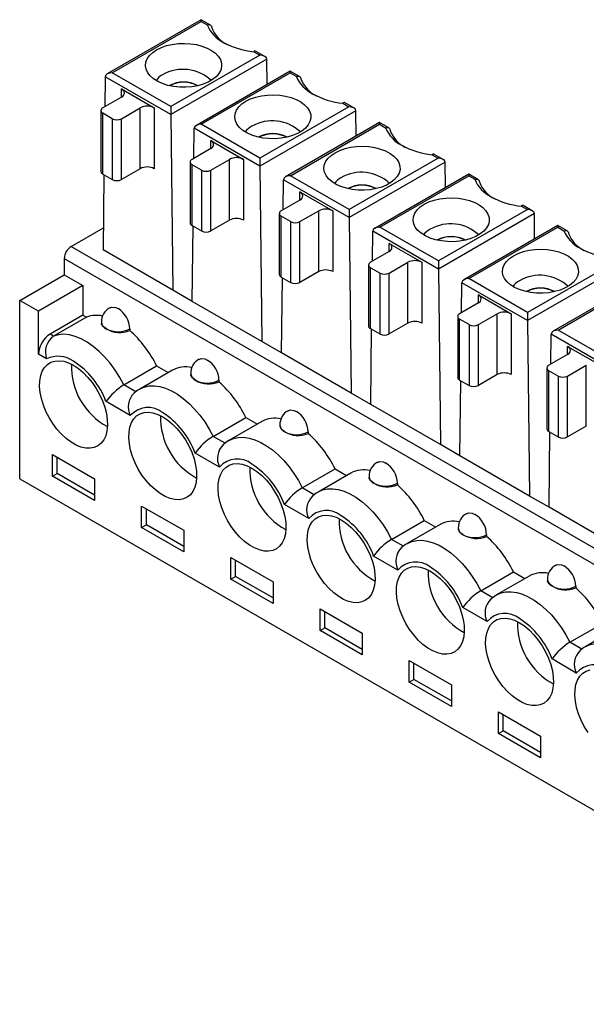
# Model space of a CAD drawing. Header units: millimetres. Extents: x 0 to 279, y 0 to 216.
# Tile 7 of 9: x 195 to 212, y 141 to 171. Entities that reach past the tile are written whole.
import ezdxf

# ---------------------------------------------------------------- set-up
doc = ezdxf.new("R2010")
doc.units = ezdxf.units.MM

msp = doc.modelspace()

# ---------------------------------------------------------------- linework, layer by layer
for p, q in [((200.027, 171.078), (197.19, 169.44)), ((200.307, 170.916), (200.027, 171.078)), ((200.027, 171.027), (200.027, 171.078)), ((197.34, 169.476), (200.027, 171.027)), ((200.027, 171.027), (200.209, 170.922)), ((201.798, 170.005), (199.111, 168.454)), ((202.01, 169.884), (199.111, 168.211)), ((201.616, 170.11), (201.798, 170.005)), ((201.948, 169.969), (201.668, 170.131)), ((202.01, 169.883), (202.01, 169.884)), ((202.019, 169.117), (202.01, 169.883)), ((197.128, 169.353), (197.117, 168.448)), ((197.128, 169.355), (197.128, 169.353)), ((199.111, 168.209), (197.128, 169.353)), ((199.111, 168.454), (197.34, 169.476)), ((202.721, 169.523), (199.884, 167.885)), ((200.034, 167.921), (202.721, 169.472)), ((203.001, 169.361), (202.721, 169.523)), ((202.721, 169.523), (202.721, 169.472)), ((202.721, 169.472), (202.903, 169.367)), ((197.624, 168.985), (198.614, 168.414)), ((197.624, 168.74), (197.624, 168.985)), ((197.624, 168.74), (197.059, 168.414)), ((197.624, 168.087), (198.19, 168.414)), ((198.19, 166.577), (198.19, 168.414)), ((198.614, 168.414), (198.614, 166.577)), ((199.111, 168.454), (199.111, 168.211)), ((204.492, 168.45), (201.805, 166.899)), ((204.31, 168.555), (204.492, 168.45)), ((204.642, 168.414), (204.362, 168.575)), ((197, 168.332), (197, 166.495)), ((197.342, 168.087), (197.059, 168.251)), ((197.059, 166.413), (197.059, 168.251)), ((197.342, 168.087), (197.342, 166.25)), ((197.624, 166.25), (197.624, 168.087)), ((199.111, 168.209), (199.111, 168.211)), ((199.111, 168.209), (199.172, 162.907)), ((204.704, 168.329), (201.805, 166.655)), ((204.704, 168.327), (204.704, 168.329)), ((204.713, 167.562), (204.704, 168.327)), ((199.812, 166.892), (199.822, 167.798)), ((199.822, 167.8), (199.822, 167.798)), ((201.805, 166.654), (199.822, 167.798)), ((201.805, 166.899), (200.034, 167.921)), ((205.415, 167.967), (202.578, 166.33)), ((202.728, 166.365), (205.415, 167.917)), ((205.695, 167.806), (205.415, 167.967)), ((205.415, 167.967), (205.415, 167.917)), ((205.415, 167.917), (205.597, 167.812)), ((200.318, 167.185), (199.753, 166.859)), ((200.318, 167.43), (201.308, 166.859)), ((200.318, 167.185), (200.318, 167.43)), ((201.805, 166.899), (201.805, 166.655)), ((207.186, 166.895), (204.499, 165.343)), ((207.004, 166.999), (207.186, 166.895)), ((207.336, 166.859), (207.056, 167.02)), ((199.694, 166.777), (199.694, 164.94)), ((200.036, 166.532), (199.753, 166.695)), ((199.753, 164.858), (199.753, 166.695)), ((200.318, 166.532), (200.884, 166.859)), ((200.884, 165.021), (200.884, 166.859)), ((201.308, 166.859), (201.308, 165.021)), ((201.805, 166.654), (201.805, 166.655)), ((201.805, 166.654), (201.866, 161.352)), ((207.398, 166.774), (204.499, 165.1)), ((207.398, 166.772), (207.398, 166.774)), ((207.407, 166.007), (207.398, 166.772)), ((197.059, 166.413), (197.342, 166.25)), ((197.094, 166.393), (197.067, 164.122)), ((198.19, 166.577), (197.624, 166.25)), ((200.036, 166.532), (200.036, 164.695)), ((200.318, 164.695), (200.318, 166.532)), ((204.499, 165.343), (202.728, 166.365)), ((208.109, 166.412), (205.272, 164.774)), ((205.422, 164.81), (208.109, 166.361)), ((208.389, 166.251), (208.109, 166.412)), ((208.109, 166.412), (208.109, 166.361)), ((208.109, 166.361), (208.291, 166.256)), ((202.506, 165.337), (202.516, 166.243)), ((202.516, 166.245), (202.516, 166.243)), ((204.499, 165.098), (202.516, 166.243)), ((203.013, 165.875), (204.002, 165.303)), ((203.013, 165.63), (203.013, 165.875)), ((203.013, 165.63), (202.447, 165.303)), ((209.698, 165.444), (209.88, 165.339)), ((210.03, 165.303), (209.75, 165.465)), ((202.388, 165.222), (202.388, 163.384)), ((202.73, 164.977), (202.447, 165.14)), ((202.447, 163.303), (202.447, 165.14)), ((203.013, 164.977), (203.578, 165.303)), ((203.578, 163.466), (203.578, 165.303)), ((204.002, 165.303), (204.002, 163.466)), ((204.499, 165.343), (204.499, 165.1)), ((204.499, 165.098), (204.499, 165.1)), ((204.499, 165.098), (204.56, 159.797)), ((209.88, 165.339), (207.193, 163.788)), ((210.092, 165.218), (207.193, 163.545)), ((210.092, 165.217), (210.092, 165.218)), ((210.101, 164.451), (210.092, 165.217)), ((199.753, 164.858), (200.036, 164.695)), ((199.761, 162.567), (199.788, 164.838)), ((200.884, 165.021), (200.318, 164.695)), ((202.73, 164.977), (202.73, 163.14)), ((203.013, 163.14), (203.013, 164.977)), ((207.193, 163.788), (205.422, 164.81)), ((210.803, 164.857), (207.966, 163.219)), ((208.116, 163.255), (210.803, 164.806)), ((211.083, 164.695), (210.803, 164.857)), ((210.803, 164.857), (210.803, 164.806)), ((210.803, 164.806), (210.985, 164.701)), ((196.104, 164.229), (197.075, 164.789)), ((205.2, 163.782), (205.21, 164.688)), ((205.21, 164.689), (205.21, 164.688)), ((207.193, 163.543), (205.21, 164.688)), ((196.104, 164.229), (223.603, 148.354)), ((205.707, 164.32), (206.697, 163.748)), ((205.707, 164.075), (205.707, 164.32)), ((199.172, 162.907), (197.067, 164.122)), ((205.707, 164.075), (205.141, 163.748)), ((195.892, 163.861), (223.391, 147.986)), ((195.892, 163.861), (195.892, 163.372)), ((205.082, 163.666), (205.082, 161.829)), ((205.707, 163.421), (206.272, 163.748)), ((206.272, 161.911), (206.272, 163.748)), ((206.697, 163.748), (206.697, 161.911)), ((207.193, 163.788), (207.193, 163.545)), ((212.574, 163.784), (209.887, 162.233)), ((212.786, 163.663), (209.887, 161.99)), ((194.548, 162.596), (195.892, 163.372)), ((195.892, 163.372), (196.458, 163.045)), ((203.578, 163.466), (203.013, 163.14)), ((205.424, 163.421), (205.141, 163.585)), ((205.141, 161.748), (205.141, 163.585)), ((205.424, 163.421), (205.424, 161.584)), ((205.707, 161.584), (205.707, 163.421)), ((207.193, 163.543), (207.193, 163.545)), ((207.193, 163.543), (207.254, 158.241)), ((196.458, 163.045), (195.114, 162.269)), ((196.458, 163.045), (196.458, 162.154)), ((202.447, 163.303), (202.73, 163.14)), ((202.455, 161.011), (202.482, 163.283)), ((207.894, 162.227), (207.904, 163.132)), ((207.904, 163.134), (207.904, 163.132)), ((209.887, 161.988), (207.904, 163.132)), ((209.887, 162.233), (208.116, 163.255)), ((213.498, 163.302), (210.661, 161.664)), ((210.81, 161.7), (213.498, 163.251)), ((199.761, 162.567), (199.172, 162.907)), ((208.401, 162.764), (209.391, 162.193)), ((208.401, 162.519), (208.401, 162.764)), ((194.548, 157.207), (194.548, 162.596)), ((195.114, 162.269), (194.548, 162.596)), ((201.866, 161.352), (199.761, 162.567)), ((208.401, 162.519), (207.835, 162.193)), ((195.114, 160.97), (195.114, 162.269)), ((196.458, 162.154), (195.468, 161.582)), ((196.458, 162.154), (196.564, 162.093)), ((208.401, 161.866), (208.966, 162.193)), ((208.966, 160.356), (208.966, 162.193)), ((209.391, 162.193), (209.391, 160.356)), ((209.887, 162.233), (209.887, 161.99)), ((196.564, 162.093), (195.574, 161.521)), ((197.018, 161.943), (197.018, 161.918)), ((206.272, 161.911), (205.707, 161.584)), ((207.776, 162.111), (207.776, 160.274)), ((208.118, 161.866), (207.835, 162.029)), ((207.835, 160.192), (207.835, 162.029)), ((208.118, 161.866), (208.118, 160.029)), ((208.401, 160.029), (208.401, 161.866)), ((209.887, 161.988), (209.887, 161.99)), ((209.887, 161.988), (209.948, 156.686)), ((195.574, 161.521), (195.468, 161.582)), ((197.872, 161.739), (197.872, 161.689)), ((205.141, 161.748), (205.424, 161.584)), ((205.149, 159.456), (205.176, 161.727)), ((210.588, 160.671), (210.598, 161.577)), ((210.598, 161.579), (210.598, 161.577)), ((212.581, 160.433), (210.598, 161.577)), ((212.581, 160.678), (210.81, 161.7)), ((202.455, 161.011), (201.866, 161.352)), ((195.359, 160.829), (195.114, 160.97)), ((204.56, 159.797), (202.455, 161.011)), ((211.095, 160.964), (210.529, 160.638)), ((211.095, 161.209), (212.085, 160.638)), ((211.095, 160.964), (211.095, 161.209)), ((211.095, 160.311), (211.66, 160.638)), ((211.66, 158.8), (211.66, 160.638)), ((197.695, 160.045), (198.684, 160.616)), ((199.162, 160.491), (198.173, 159.92)), ((198.684, 160.616), (199.032, 160.416)), ((199.712, 160.387), (199.712, 160.363)), ((208.966, 160.356), (208.401, 160.029)), ((210.47, 160.556), (210.47, 158.719)), ((210.812, 160.311), (210.529, 160.474)), ((210.529, 158.637), (210.529, 160.474)), ((198.056, 159.836), (197.695, 160.045)), ((200.566, 160.183), (200.566, 160.134)), ((207.835, 160.192), (208.118, 160.029)), ((207.843, 157.901), (207.87, 160.172)), ((210.812, 160.311), (210.812, 158.474)), ((211.095, 158.474), (211.095, 160.311)), ((205.149, 159.456), (204.56, 159.797)), ((197.889, 159.116), (197.155, 159.54)), ((207.254, 158.241), (205.149, 159.456)), ((200.389, 158.49), (201.379, 159.061)), ((201.857, 158.936), (200.867, 158.365)), ((201.379, 159.061), (201.726, 158.861)), ((202.406, 158.832), (202.406, 158.808)), ((203.26, 158.628), (203.26, 158.579)), ((210.529, 158.637), (210.812, 158.474)), ((210.538, 156.346), (210.564, 158.617)), ((211.66, 158.8), (211.095, 158.474)), ((200.75, 158.281), (200.389, 158.49)), ((200.583, 157.561), (199.849, 157.985)), ((207.843, 157.901), (207.254, 158.241)), ((195.538, 157.289), (195.538, 157.942)), ((195.538, 157.942), (196.811, 157.207)), ((195.68, 157.37), (195.68, 157.86)), ((209.948, 156.686), (207.843, 157.901)), ((195.538, 157.289), (195.68, 157.37)), ((196.811, 156.717), (195.68, 157.37)), ((203.083, 156.934), (204.073, 157.506)), ((204.551, 157.381), (203.561, 156.809)), ((204.073, 157.506), (204.42, 157.305)), ((194.548, 157.207), (222.048, 141.332)), ((196.811, 156.554), (195.538, 157.289)), ((196.811, 157.207), (196.811, 156.554)), ((205.101, 157.277), (205.101, 157.253)), ((205.954, 157.073), (205.954, 157.024)), ((203.444, 156.725), (203.083, 156.934)), ((210.538, 156.346), (209.948, 156.686)), ((198.232, 155.733), (198.232, 156.386)), ((198.232, 156.386), (199.505, 155.652)), ((198.374, 155.815), (198.374, 156.305)), ((203.277, 156.005), (202.543, 156.429)), ((212.642, 155.131), (210.538, 156.346)), ((205.777, 155.379), (206.767, 155.95)), ((206.767, 155.95), (207.114, 155.75)), ((198.232, 155.733), (198.374, 155.815)), ((199.505, 154.998), (198.232, 155.733)), ((199.505, 155.162), (198.374, 155.815)), ((199.505, 155.652), (199.505, 154.998)), ((207.245, 155.826), (206.255, 155.254)), ((207.795, 155.722), (207.795, 155.697)), ((206.138, 155.17), (205.777, 155.379)), ((208.648, 155.518), (208.648, 155.468)), ((200.927, 154.178), (200.927, 154.831)), ((200.927, 154.831), (202.199, 154.096)), ((201.068, 154.26), (201.068, 154.75)), ((205.971, 154.45), (205.237, 154.874)), ((208.471, 153.824), (209.461, 154.395)), ((209.461, 154.395), (209.808, 154.195)), ((200.927, 154.178), (201.068, 154.26)), ((202.199, 153.443), (200.927, 154.178)), ((202.199, 153.607), (201.068, 154.26)), ((202.199, 154.096), (202.199, 153.443)), ((209.939, 154.27), (208.949, 153.699)), ((210.489, 154.166), (210.489, 154.142)), ((208.833, 153.615), (208.471, 153.824)), ((211.342, 153.962), (211.342, 153.913)), ((203.621, 152.623), (203.621, 153.276)), ((203.621, 153.276), (204.893, 152.541)), ((203.762, 152.704), (203.762, 153.194)), ((208.665, 152.895), (207.931, 153.319)), ((203.621, 152.623), (203.762, 152.704)), ((204.893, 151.888), (203.621, 152.623)), ((204.893, 152.051), (203.762, 152.704)), ((211.165, 152.268), (212.155, 152.84)), ((212.633, 152.715), (211.643, 152.144)), ((204.893, 152.541), (204.893, 151.888)), ((211.527, 152.06), (211.165, 152.268)), ((206.315, 151.067), (206.315, 151.721)), ((206.315, 151.721), (207.587, 150.986)), ((211.359, 151.34), (210.625, 151.764)), ((206.456, 151.149), (206.456, 151.639)), ((206.315, 151.067), (206.456, 151.149)), ((207.587, 150.496), (206.456, 151.149)), ((207.587, 150.333), (206.315, 151.067)), ((207.587, 150.986), (207.587, 150.333)), ((209.009, 149.512), (209.009, 150.165)), ((209.009, 150.165), (210.282, 149.431)), ((209.15, 149.594), (209.15, 150.084)), ((209.009, 149.512), (209.15, 149.594)), ((210.282, 148.777), (209.009, 149.512)), ((210.282, 148.941), (209.15, 149.594)), ((210.282, 149.431), (210.282, 148.777))]:
    msp.add_line(p, q)
at = {"flags": 128}
for points in [[(200.209, 170.922), (200.243, 170.929), (200.27, 170.929), (200.306, 170.917), (200.324, 170.903), (200.337, 170.885), (200.345, 170.864), (200.348, 170.842)], [(198.685, 170.169), (198.826, 170.238), (198.984, 170.294), (199.156, 170.333), (199.337, 170.357), (199.521, 170.363), (199.705, 170.353), (199.884, 170.325), (200.053, 170.281), (200.207, 170.222), (200.343, 170.15), (200.458, 170.066), (200.547, 169.972), (200.609, 169.871), (200.642, 169.766), (200.646, 169.66), (200.62, 169.554), (200.565, 169.452), (200.482, 169.356), (200.374, 169.27), (200.243, 169.194), (200.093, 169.132), (199.928, 169.084), (199.751, 169.052), (199.568, 169.037), (199.383, 169.039), (199.201, 169.058), (199.026, 169.094), (198.864, 169.146), (198.718, 169.212), (198.593, 169.29), (198.491, 169.379), (198.415, 169.477), (198.367, 169.58), (198.348, 169.686), (198.36, 169.793), (198.4, 169.897), (198.469, 169.996), (198.565, 170.088), (198.685, 170.169)], [(201.668, 170.13), (201.667, 170.131), (201.649, 170.133), (201.634, 170.126), (201.616, 170.11)], [(202.903, 169.367), (202.937, 169.374), (202.964, 169.373), (203, 169.362), (203.018, 169.348), (203.031, 169.33), (203.039, 169.309), (203.042, 169.287)], [(201.379, 168.614), (201.52, 168.683), (201.678, 168.738), (201.85, 168.778), (202.031, 168.802), (202.215, 168.808), (202.4, 168.797), (202.578, 168.77), (202.747, 168.726), (202.901, 168.667), (203.038, 168.595), (203.152, 168.51), (203.241, 168.417), (203.303, 168.316), (203.336, 168.211), (203.34, 168.104), (203.314, 167.999), (203.259, 167.897), (203.176, 167.801), (203.068, 167.714), (202.937, 167.639), (202.787, 167.576), (202.622, 167.529), (202.445, 167.497), (202.262, 167.482), (202.077, 167.484), (201.895, 167.503), (201.72, 167.539), (201.558, 167.591), (201.413, 167.656), (201.287, 167.735), (201.185, 167.824), (201.109, 167.922), (201.061, 168.025), (201.043, 168.131), (201.054, 168.238), (201.094, 168.342), (201.163, 168.441), (201.259, 168.532), (201.379, 168.614)], [(204.362, 168.575), (204.361, 168.576), (204.343, 168.577), (204.328, 168.57), (204.31, 168.555)], [(205.597, 167.812), (205.631, 167.818), (205.658, 167.818), (205.694, 167.806), (205.712, 167.792), (205.726, 167.775), (205.733, 167.754), (205.736, 167.732)], [(204.073, 167.059), (204.214, 167.128), (204.373, 167.183), (204.544, 167.223), (204.725, 167.246), (204.91, 167.253), (205.094, 167.242), (205.272, 167.215), (205.441, 167.171), (205.596, 167.112), (205.732, 167.039), (205.846, 166.955), (205.935, 166.862), (205.997, 166.761), (206.031, 166.656), (206.034, 166.549), (206.008, 166.443), (205.953, 166.341), (205.87, 166.246), (205.762, 166.159), (205.631, 166.083), (205.481, 166.021), (205.316, 165.973), (205.139, 165.942), (204.956, 165.926), (204.771, 165.929), (204.589, 165.948), (204.414, 165.984), (204.252, 166.035), (204.107, 166.101), (203.981, 166.18), (203.879, 166.269), (203.803, 166.366), (203.755, 166.469), (203.737, 166.576), (203.748, 166.682), (203.788, 166.787), (203.858, 166.886), (203.953, 166.977), (204.073, 167.059)], [(207.056, 167.02), (207.056, 167.02), (207.037, 167.022), (207.022, 167.015), (207.004, 166.999)], [(208.291, 166.256), (208.325, 166.263), (208.352, 166.263), (208.388, 166.251), (208.406, 166.237), (208.42, 166.219), (208.427, 166.199), (208.43, 166.176)], [(206.767, 165.503), (206.908, 165.573), (207.067, 165.628), (207.238, 165.668), (207.419, 165.691), (207.604, 165.698), (207.788, 165.687), (207.966, 165.659), (208.135, 165.615), (208.29, 165.556), (208.426, 165.484), (208.54, 165.4), (208.629, 165.306), (208.691, 165.206), (208.725, 165.101), (208.728, 164.994), (208.702, 164.888), (208.647, 164.786), (208.565, 164.69), (208.456, 164.604), (208.326, 164.528), (208.175, 164.466), (208.01, 164.418), (207.833, 164.386), (207.65, 164.371), (207.465, 164.373), (207.283, 164.393), (207.108, 164.429), (206.946, 164.48), (206.801, 164.546), (206.675, 164.624), (206.573, 164.714), (206.497, 164.811), (206.449, 164.914), (206.431, 165.021), (206.442, 165.127), (206.482, 165.231), (206.552, 165.331), (206.647, 165.422), (206.767, 165.503)], [(209.75, 165.465), (209.75, 165.465), (209.731, 165.467), (209.716, 165.46), (209.698, 165.444)], [(210.985, 164.701), (211.019, 164.708), (211.046, 164.707), (211.082, 164.696), (211.101, 164.682), (211.114, 164.664), (211.121, 164.643), (211.124, 164.621)], [(209.461, 163.948), (209.602, 164.017), (209.761, 164.073), (209.932, 164.112), (210.113, 164.136), (210.298, 164.142), (210.482, 164.132), (210.661, 164.104), (210.829, 164.06), (210.984, 164.001), (211.12, 163.929), (211.234, 163.845), (211.323, 163.751), (211.385, 163.65), (211.419, 163.545), (211.422, 163.439), (211.396, 163.333), (211.341, 163.231), (211.259, 163.135), (211.15, 163.049), (211.02, 162.973), (210.869, 162.911), (210.704, 162.863), (210.527, 162.831), (210.344, 162.816), (210.159, 162.818), (209.977, 162.837), (209.803, 162.873), (209.64, 162.925), (209.495, 162.991), (209.369, 163.069), (209.267, 163.158), (209.191, 163.256), (209.143, 163.359), (209.125, 163.465), (209.136, 163.572), (209.177, 163.676), (209.246, 163.775), (209.341, 163.867), (209.461, 163.948)], [(197.271, 162.37), (197.331, 162.397), (197.441, 162.386), (197.518, 162.351), (197.518, 162.351), (197.518, 162.351)], [(197.165, 161.739), (197.069, 161.811), (197.022, 161.889), (197.025, 161.918)], [(197.695, 160.045), (197.573, 160.273), (197.435, 160.491), (197.284, 160.697), (197.121, 160.887), (196.949, 161.058), (196.771, 161.208), (196.589, 161.335), (196.406, 161.436), (196.225, 161.51), (196.049, 161.556), (195.88, 161.573), (195.721, 161.562), (195.574, 161.521)], [(196.175, 160.636), (196.324, 160.538), (196.47, 160.416), (196.61, 160.273), (196.741, 160.113), (196.859, 159.939), (196.963, 159.755), (197.05, 159.564), (197.118, 159.371), (197.167, 159.179), (197.194, 158.994), (197.199, 158.818), (197.183, 158.655), (197.145, 158.51), (197.087, 158.385), (197.009, 158.282), (196.913, 158.205), (196.801, 158.154), (196.677, 158.13), (196.541, 158.135), (196.398, 158.168), (196.25, 158.228), (196.1, 158.315), (195.952, 158.425), (195.809, 158.558), (195.673, 158.71), (195.548, 158.877), (195.437, 159.057), (195.341, 159.245), (195.263, 159.437), (195.204, 159.63), (195.167, 159.819), (195.15, 160.001), (195.156, 160.17), (195.183, 160.325), (195.231, 160.46), (195.3, 160.574), (195.387, 160.665), (195.491, 160.729), (195.609, 160.766), (195.74, 160.776), (195.879, 160.757), (196.026, 160.71), (196.175, 160.636)], [(199.965, 160.815), (200.025, 160.842), (200.135, 160.831), (200.212, 160.796), (200.212, 160.796), (200.212, 160.796)], [(199.859, 160.183), (199.763, 160.256), (199.716, 160.334), (199.719, 160.363)], [(198.175, 159.918), (198.118, 159.886), (198, 159.794)], [(198.173, 159.92), (198.175, 159.921), (198.309, 159.981), (198.456, 160.012), (198.615, 160.017), (198.782, 159.993), (198.956, 159.942), (199.133, 159.864), (199.312, 159.761), (199.489, 159.634), (199.663, 159.485), (199.83, 159.315), (199.988, 159.128), (200.136, 158.926), (200.27, 158.712), (200.389, 158.49)], [(198.869, 159.081), (199.018, 158.982), (199.164, 158.86), (199.304, 158.718), (199.435, 158.558), (199.553, 158.384), (199.657, 158.2), (199.744, 158.009), (199.813, 157.815), (199.861, 157.624), (199.888, 157.438), (199.893, 157.262), (199.877, 157.1), (199.839, 156.955), (199.781, 156.829), (199.703, 156.727), (199.607, 156.649), (199.496, 156.598), (199.371, 156.575), (199.235, 156.58), (199.092, 156.613), (198.944, 156.673), (198.794, 156.76), (198.646, 156.87), (198.503, 157.003), (198.367, 157.154), (198.242, 157.322), (198.131, 157.501), (198.035, 157.69), (197.957, 157.882), (197.898, 158.075), (197.861, 158.264), (197.844, 158.445), (197.85, 158.615), (197.877, 158.769), (197.925, 158.905), (197.994, 159.019), (198.081, 159.109), (198.185, 159.174), (198.303, 159.211), (198.434, 159.22), (198.573, 159.201), (198.72, 159.155), (198.869, 159.081)], [(202.659, 159.26), (202.719, 159.287), (202.829, 159.275), (202.906, 159.241), (202.906, 159.24), (202.906, 159.24)], [(202.553, 158.628), (202.457, 158.701), (202.41, 158.778), (202.413, 158.808)], [(200.869, 158.363), (200.812, 158.331), (200.694, 158.238)], [(200.867, 158.365), (200.869, 158.366), (201.003, 158.425), (201.151, 158.457), (201.309, 158.461), (201.476, 158.438), (201.65, 158.387), (201.827, 158.309), (202.006, 158.206), (202.183, 158.079), (202.357, 157.929), (202.524, 157.76), (202.682, 157.573), (202.83, 157.371), (202.964, 157.157), (203.083, 156.934)], [(201.563, 157.526), (201.712, 157.427), (201.858, 157.305), (201.998, 157.163), (202.129, 157.003), (202.247, 156.829), (202.351, 156.644), (202.438, 156.453), (202.507, 156.26), (202.555, 156.069), (202.582, 155.883), (202.588, 155.707), (202.571, 155.545), (202.533, 155.399), (202.475, 155.274), (202.397, 155.172), (202.301, 155.094), (202.19, 155.043), (202.065, 155.02), (201.929, 155.025), (201.786, 155.058), (201.638, 155.118), (201.488, 155.204), (201.34, 155.315), (201.197, 155.447), (201.061, 155.599), (200.936, 155.767), (200.825, 155.946), (200.729, 156.134), (200.651, 156.327), (200.593, 156.52), (200.555, 156.709), (200.538, 156.89), (200.544, 157.06), (200.571, 157.214), (200.619, 157.35), (200.688, 157.464), (200.775, 157.554), (200.879, 157.619), (200.997, 157.656), (201.128, 157.665), (201.268, 157.646), (201.414, 157.599), (201.563, 157.526)], [(205.353, 157.704), (205.413, 157.731), (205.523, 157.72), (205.6, 157.685), (205.601, 157.685), (205.601, 157.685)], [(205.247, 157.073), (205.151, 157.145), (205.104, 157.223), (205.107, 157.252)], [(203.563, 156.807), (203.506, 156.776), (203.388, 156.683)], [(203.561, 156.81), (203.563, 156.811), (203.697, 156.87), (203.845, 156.902), (204.003, 156.906), (204.17, 156.883), (204.344, 156.832), (204.521, 156.754), (204.7, 156.651), (204.877, 156.524), (205.051, 156.374), (205.218, 156.205), (205.377, 156.018), (205.524, 155.816), (205.658, 155.602), (205.777, 155.379)], [(208.047, 156.149), (208.107, 156.176), (208.217, 156.165), (208.295, 156.13), (208.295, 156.13), (208.295, 156.13)], [(204.257, 155.971), (204.406, 155.872), (204.552, 155.75), (204.692, 155.607), (204.823, 155.447), (204.941, 155.273), (205.045, 155.089), (205.132, 154.898), (205.201, 154.705), (205.249, 154.513), (205.276, 154.328), (205.282, 154.152), (205.265, 153.99), (205.227, 153.844), (205.169, 153.719), (205.091, 153.616), (204.995, 153.539), (204.884, 153.488), (204.759, 153.464), (204.623, 153.469), (204.48, 153.502), (204.332, 153.563), (204.182, 153.649), (204.034, 153.76), (203.891, 153.892), (203.755, 154.044), (203.63, 154.211), (203.519, 154.391), (203.423, 154.579), (203.345, 154.772), (203.287, 154.965), (203.249, 155.154), (203.232, 155.335), (203.238, 155.504), (203.265, 155.659), (203.313, 155.794), (203.382, 155.909), (203.469, 155.999), (203.573, 156.063), (203.691, 156.101), (203.822, 156.11), (203.962, 156.091), (204.108, 156.044), (204.257, 155.971)], [(207.941, 155.518), (207.845, 155.59), (207.798, 155.668), (207.801, 155.697)], [(206.255, 155.255), (206.257, 155.256), (206.391, 155.315), (206.539, 155.347), (206.697, 155.351), (206.864, 155.327), (207.038, 155.276), (207.215, 155.199), (207.394, 155.096), (207.571, 154.968), (207.745, 154.819), (207.912, 154.649), (208.071, 154.462), (208.218, 154.26), (208.352, 154.046), (208.471, 153.824)], [(206.257, 155.252), (206.2, 155.22), (206.083, 155.128)], [(206.951, 154.415), (207.1, 154.317), (207.246, 154.195), (207.386, 154.052), (207.517, 153.892), (207.635, 153.718), (207.739, 153.534), (207.826, 153.343), (207.895, 153.15), (207.943, 152.958), (207.97, 152.773), (207.976, 152.597), (207.959, 152.434), (207.921, 152.289), (207.863, 152.164), (207.785, 152.061), (207.689, 151.983), (207.578, 151.932), (207.453, 151.909), (207.317, 151.914), (207.174, 151.947), (207.026, 152.007), (206.876, 152.094), (206.728, 152.204), (206.585, 152.337), (206.449, 152.489), (206.324, 152.656), (206.213, 152.836), (206.117, 153.024), (206.039, 153.216), (205.981, 153.409), (205.943, 153.598), (205.926, 153.78), (205.932, 153.949), (205.959, 154.103), (206.007, 154.239), (206.076, 154.353), (206.163, 154.444), (206.267, 154.508), (206.385, 154.545), (206.516, 154.555), (206.656, 154.536), (206.802, 154.489), (206.951, 154.415)], [(210.741, 154.594), (210.801, 154.621), (210.911, 154.61), (210.989, 154.575), (210.989, 154.575), (210.989, 154.575)], [(210.635, 153.962), (210.539, 154.035), (210.492, 154.112), (210.495, 154.142)], [(208.95, 153.699), (208.951, 153.7), (209.085, 153.76), (209.233, 153.791), (209.391, 153.796), (209.558, 153.772), (209.732, 153.721), (209.909, 153.643), (210.088, 153.54), (210.266, 153.413), (210.439, 153.264), (210.606, 153.094), (210.765, 152.907), (210.912, 152.705), (211.046, 152.491), (211.165, 152.268)], [(208.951, 153.697), (208.894, 153.665), (208.777, 153.573)], [(209.645, 152.86), (209.794, 152.761), (209.941, 152.639), (210.08, 152.497), (210.211, 152.337), (210.329, 152.163), (210.433, 151.979), (210.52, 151.788), (210.589, 151.594), (210.637, 151.403), (210.664, 151.217), (210.67, 151.041), (210.653, 150.879), (210.616, 150.734), (210.557, 150.608), (210.479, 150.506), (210.383, 150.428), (210.272, 150.377), (210.147, 150.354), (210.011, 150.359), (209.868, 150.392), (209.72, 150.452), (209.57, 150.538), (209.422, 150.649), (209.279, 150.782), (209.143, 150.933), (209.019, 151.101), (208.907, 151.28), (208.811, 151.469), (208.733, 151.661), (208.675, 151.854), (208.637, 152.043), (208.621, 152.224), (208.626, 152.394), (208.653, 152.548), (208.702, 152.684), (208.77, 152.798), (208.857, 152.888), (208.961, 152.953), (209.079, 152.99), (209.21, 152.999), (209.35, 152.98), (209.496, 152.934), (209.645, 152.86)], [(211.646, 152.142), (211.588, 152.11), (211.471, 152.017)], [(211.644, 152.144), (211.646, 152.145), (211.78, 152.204), (211.927, 152.236), (212.085, 152.24), (212.252, 152.217), (212.426, 152.166), (212.603, 152.088), (212.782, 151.985), (212.96, 151.858), (213.133, 151.708), (213.3, 151.539), (213.459, 151.352), (213.606, 151.15), (213.74, 150.936), (213.859, 150.713)], [(211.713, 149.545), (211.601, 149.725), (211.505, 149.913), (211.427, 150.106), (211.369, 150.299), (211.331, 150.488), (211.315, 150.669), (211.32, 150.839), (211.347, 150.993), (211.396, 151.129), (211.464, 151.243), (211.551, 151.333), (211.655, 151.398), (211.774, 151.435)]]:
    msp.add_lwpolyline(points, dxfattribs=at)
for centre, radius, start, end in [((201.176, 171.328), 1.049, 202.7845, 243.0396), ((201.237, 171.181), 0.952, 200.8491, 243.4327), ((201.856, 172.505), 2.407, 241.3012, 264.2712), ((199.481, 168.332), 1.246, 46.9196, 119.7715), ((199.139, 168.896), 0.587, 118.1598, 143.8687), ((203.87, 169.773), 1.049, 202.7845, 243.0396), ((203.932, 169.626), 0.952, 200.8491, 243.4327), ((197.578, 168.863), 0.131, 290.7834, 69.2166), ((199.498, 168.29), 0.903, 61.557, 118.443), ((199.498, 168.278), 0.914, 61.9171, 117.6399), ((199.498, 168.287), 0.899, 62.1652, 117.8348), ((204.55, 170.95), 2.407, 241.3012, 264.2712), ((197.09, 168.332), 0.0873, 110.7834, 249.2166), ((198.402, 168.004), 0.461, 62.6097, 117.3903), ((197.483, 168.36), 0.307, 242.6097, 297.3903), ((201.833, 167.341), 0.587, 118.1598, 143.8687), ((202.175, 166.777), 1.246, 46.9196, 119.7715), ((206.564, 168.218), 1.049, 202.7845, 243.0396), ((202.192, 166.735), 0.903, 61.557, 118.443), ((202.192, 166.722), 0.914, 61.9171, 117.6399), ((202.192, 166.731), 0.899, 62.1652, 117.8348), ((206.626, 168.07), 0.952, 200.8491, 243.4327), ((200.272, 167.308), 0.131, 290.7834, 69.2166), ((207.244, 169.395), 2.407, 241.3012, 264.2712), ((201.096, 166.449), 0.461, 62.6097, 117.3903), ((198.402, 166.167), 0.461, 62.6097, 117.3903), ((199.784, 166.777), 0.0873, 110.7834, 249.2166), ((197.1, 166.505), 0.101, 185.6948, 245.6253), ((200.177, 166.805), 0.307, 242.6097, 297.3903), ((204.527, 165.785), 0.587, 118.1598, 143.8687), ((204.869, 165.222), 1.246, 46.9196, 119.7715), ((197.483, 166.523), 0.307, 242.6097, 297.3903), ((204.886, 165.18), 0.903, 61.557, 118.443), ((204.886, 165.167), 0.914, 61.9171, 117.6399), ((204.886, 165.176), 0.899, 62.1652, 117.8348), ((209.258, 166.663), 1.049, 202.7845, 243.0396), ((209.32, 166.515), 0.952, 200.8491, 243.4327), ((202.966, 165.752), 0.131, 290.7834, 69.2166), ((209.938, 167.839), 2.407, 241.3012, 264.2712), ((202.478, 165.222), 0.0873, 110.7834, 249.2166), ((203.79, 164.894), 0.461, 62.6097, 117.3903), ((199.794, 164.95), 0.101, 185.6948, 245.6253), ((201.096, 164.612), 0.461, 62.6097, 117.3903), ((202.871, 165.25), 0.307, 242.6097, 297.3903), ((207.563, 163.666), 1.246, 46.9196, 119.7715), ((200.177, 164.968), 0.307, 242.6097, 297.3903), ((207.221, 164.23), 0.587, 118.1598, 143.8687), ((207.58, 163.624), 0.903, 61.557, 118.443), ((207.58, 163.612), 0.914, 61.9171, 117.6399), ((207.58, 163.621), 0.899, 62.1652, 117.8348), ((211.952, 165.107), 1.049, 202.7845, 243.0396), ((212.014, 164.96), 0.952, 200.8491, 243.4327), ((196.353, 163.84), 0.461, 122.6055, 177.3945), ((205.66, 164.197), 0.131, 290.7834, 69.2166), ((212.633, 166.284), 2.407, 241.3012, 264.2712), ((205.172, 163.666), 0.0873, 110.7834, 249.2166), ((206.484, 163.339), 0.461, 62.6097, 117.3903), ((202.488, 163.394), 0.101, 185.6948, 245.6253), ((203.79, 163.057), 0.461, 62.6097, 117.3903), ((205.565, 163.694), 0.307, 242.6097, 297.3903), ((210.257, 162.111), 1.246, 46.9196, 119.7715), ((202.871, 163.412), 0.307, 242.6097, 297.3903), ((209.915, 162.675), 0.587, 118.1598, 143.8687), ((208.354, 162.642), 0.131, 290.7834, 69.2166), ((210.275, 162.069), 0.903, 61.557, 118.443), ((210.274, 162.057), 0.914, 61.9171, 117.6399), ((210.275, 162.065), 0.899, 62.1652, 117.8348), ((196.863, 161.28), 0.866, 77.6294, 110.2348), ((197.487, 161.96), 0.469, 117.8841, 182.1493), ((197.138, 161.723), 0.734, 1.1962, 58.8038), ((207.866, 162.111), 0.0873, 110.7834, 249.2166), ((209.178, 161.783), 0.461, 62.6097, 117.3903), ((197.257, 161.96), 0.24, 184.0528, 247.2613), ((205.182, 161.839), 0.101, 185.6948, 245.6253), ((206.484, 161.501), 0.461, 62.6097, 117.3903), ((208.259, 162.139), 0.307, 242.6097, 297.3903), ((195.882, 160.935), 0.768, 122.6055, 177.3945), ((197.567, 162.408), 0.781, 239.0218, 292.9996), ((197.518, 162.421), 0.769, 242.6097, 297.3903), ((195.62, 159.139), 3.402, 25.7279, 48.5468), ((205.565, 161.857), 0.307, 242.6097, 297.3903), ((195.922, 161.034), 0.599, 125.5195, 200.0202), ((211.048, 161.087), 0.131, 290.7834, 69.2166), ((195.709, 160.117), 0.793, 54.0263, 116.2097), ((198.174, 160.606), 2.065, 178.1857, 241.8089), ((194.851, 158.691), 2.455, 20.2225, 57.3666), ((200.181, 160.405), 0.469, 117.8881, 182.1962), ((199.832, 160.168), 0.734, 1.1962, 58.8038), ((210.56, 160.556), 0.0873, 110.7834, 249.2166), ((199.557, 159.764), 0.828, 77.065, 118.4755), ((199.963, 160.412), 0.252, 185.7372, 245.6216), ((209.178, 159.946), 0.461, 62.6097, 117.3903), ((198.683, 158.446), 1.88, 121.7322, 144.4106), ((200.261, 160.853), 0.781, 239.0218, 292.9996), ((200.212, 160.866), 0.769, 242.6097, 297.3903), ((198.314, 157.584), 3.402, 25.7279, 48.5468), ((207.876, 160.284), 0.101, 185.6948, 245.6253), ((210.953, 160.584), 0.307, 242.6097, 297.3903), ((198.404, 159.379), 0.578, 134.2707, 207.0764), ((208.259, 160.302), 0.307, 242.6097, 297.3903), ((198.424, 158.658), 0.704, 50.7741, 139.445), ((197.545, 157.136), 2.455, 20.2225, 57.3666), ((202.875, 158.85), 0.469, 117.8881, 182.1962), ((202.526, 158.613), 0.734, 1.1962, 58.8038), ((200.868, 159.051), 2.065, 178.1857, 241.8089), ((202.251, 158.208), 0.828, 77.065, 118.4755), ((202.657, 158.857), 0.252, 185.7372, 245.6216), ((202.955, 159.298), 0.781, 239.0218, 292.9996), ((202.906, 159.31), 0.769, 242.6097, 297.3903), ((201.008, 156.029), 3.402, 25.7279, 48.5468), ((210.571, 158.729), 0.101, 185.6948, 245.6253), ((201.377, 156.891), 1.88, 121.7322, 144.4106), ((210.953, 158.747), 0.307, 242.6097, 297.3903), ((201.098, 157.824), 0.578, 134.2707, 207.0764), ((201.118, 157.103), 0.704, 50.7741, 139.445), ((205.569, 157.295), 0.469, 117.8881, 182.1962), ((205.22, 157.058), 0.734, 1.1962, 58.8038), ((203.562, 157.496), 2.065, 178.1857, 241.8089), ((200.239, 155.581), 2.455, 20.2225, 57.3666), ((204.945, 156.653), 0.828, 77.065, 118.4755), ((205.351, 157.302), 0.252, 185.7372, 245.6216), ((205.649, 157.742), 0.781, 239.0218, 292.9996), ((205.601, 157.755), 0.769, 242.6097, 297.3903), ((204.071, 155.336), 1.88, 121.7322, 144.4106), ((203.702, 154.474), 3.402, 25.7279, 48.5468), ((203.792, 156.269), 0.578, 134.2707, 207.0764), ((203.812, 155.548), 0.704, 50.7741, 139.445), ((206.256, 155.94), 2.065, 178.1857, 241.8089), ((202.933, 154.026), 2.455, 20.2225, 57.3666), ((207.639, 155.098), 0.828, 77.065, 118.4755), ((208.263, 155.739), 0.469, 117.8881, 182.1962), ((207.915, 155.502), 0.734, 1.1962, 58.8038), ((208.045, 155.747), 0.252, 185.7372, 245.6216), ((206.765, 153.78), 1.88, 121.7322, 144.4106), ((208.343, 156.187), 0.781, 239.0218, 292.9996), ((208.295, 156.2), 0.769, 242.6097, 297.3903), ((206.396, 152.918), 3.402, 25.7279, 48.5468), ((206.486, 154.714), 0.578, 134.2707, 207.0764), ((206.506, 153.993), 0.704, 50.7741, 139.445), ((208.95, 154.385), 2.065, 178.1857, 241.8089), ((205.627, 152.47), 2.455, 20.2225, 57.3666), ((210.958, 154.184), 0.469, 117.8881, 182.1962), ((210.609, 153.947), 0.734, 1.1962, 58.8038), ((210.334, 153.543), 0.828, 77.065, 118.4755), ((210.739, 154.191), 0.252, 185.7372, 245.6216), ((209.459, 152.225), 1.88, 121.7322, 144.4106), ((211.037, 154.632), 0.781, 239.0218, 292.9996), ((210.989, 154.645), 0.769, 242.6097, 297.3903), ((209.09, 151.363), 3.402, 25.7279, 48.5468), ((209.18, 153.158), 0.578, 134.2707, 207.0764), ((209.2, 152.437), 0.704, 50.7741, 139.445), ((211.644, 152.83), 2.065, 178.1857, 241.8089), ((208.321, 150.915), 2.455, 20.2225, 57.3666), ((212.154, 150.67), 1.88, 121.7322, 144.4106), ((211.875, 151.603), 0.578, 134.2707, 207.0764), ((211.894, 150.882), 0.704, 50.7741, 139.445)]:
    msp.add_arc(centre, radius, start, end)
for centre, start_param, end_param in [((201.798, 169.883), 0.013333, 1.570796), ((197.34, 169.353), 1.570796, 3.12826), ((204.492, 168.327), 0.013333, 1.570796), ((200.034, 167.798), 1.570796, 3.12826), ((207.186, 166.772), 0.013333, 1.570796), ((202.728, 166.243), 1.570796, 3.12826), ((209.88, 165.217), 0.013333, 1.570796), ((205.422, 164.688), 1.570796, 3.12826), ((208.116, 163.132), 1.570796, 3.12826), ((210.81, 161.577), 1.570796, 3.12826)]:
    msp.add_ellipse(centre, major_axis=(0.212, 0), ratio=0.577382, start_param=start_param, end_param=end_param)

doc.saveas('drawing.dxf')
